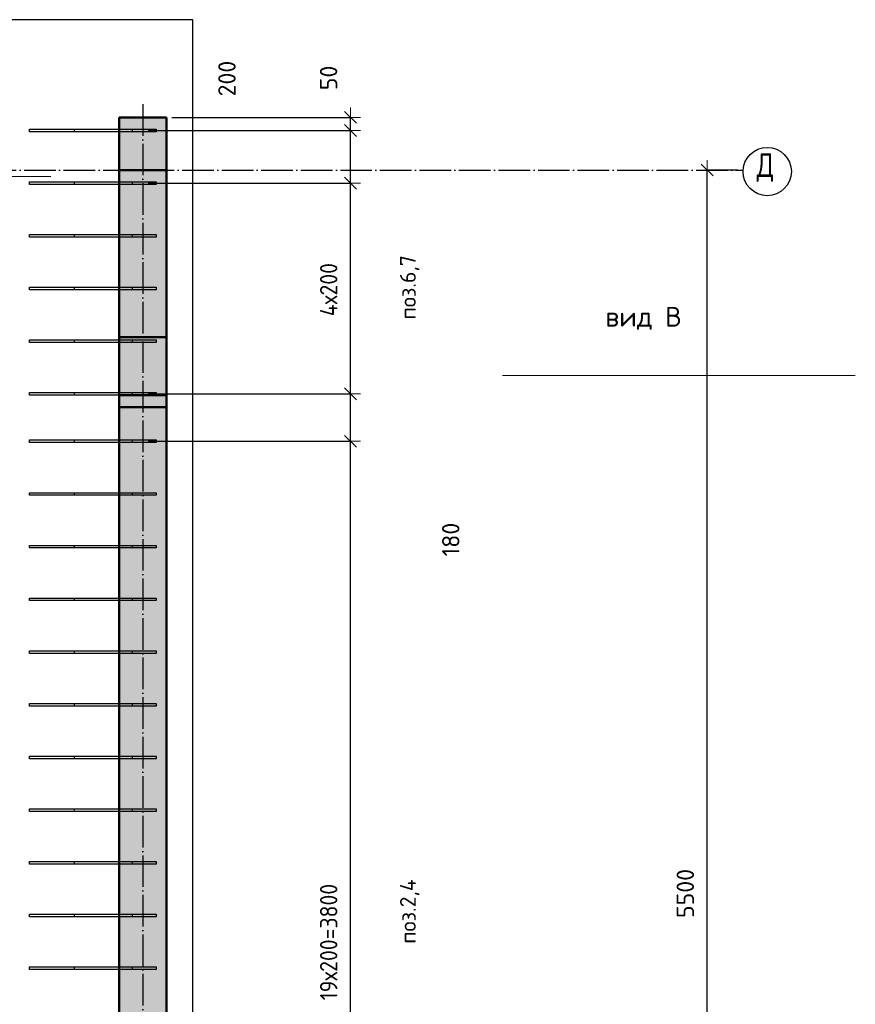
# Model space of a CAD drawing. Header units: millimetres. Extents: x 10987 to 63485, y -5166 to 39219.
# Tile 39 of 43: x 60312 to 63485, y 10732 to 14471. Entities that reach past the tile are written whole.
import ezdxf

# ---------------------------------------------------------------- set-up
doc = ezdxf.new("R2010")
doc.units = ezdxf.units.MM
doc.header["$PDMODE"] = 65
for name, pattern in [('______11', [150, 120, -15, 0, -15]), ('______5', [330, 240, -30, 30, -30]), ('________', [0])]:
    doc.linetypes.add(name, pattern=pattern)
for name, color, linetype, lineweight in [('Standard', 7, 'Continuous', 25), ('Арм.стержн. вертикальными 1', 22, 'Continuous', 35), ('Обозначение разреза_ общее', 7, 'Continuous', 25), ('Размерная линия_ общее', 7, 'Continuous', 13)]:
    doc.layers.add(name, color=color, linetype=linetype, lineweight=lineweight)
doc.layers.add('Осевая линия_ общее', color=7, linetype='______5', lineweight=13, true_color=0xa0a0a0)
doc.styles.add('ISOCPEUR', font='ISOCPEUR')
doc.dimstyles.new('DIMSTYLE_3', dxfattribs={"dimtxt": 66, "dimasz": 75, "dimexe": 0, "dimexo": 0, "dimgap": 33, "dimtad": 2, "dimdec": 0, "dimrnd": 5, "dimzin": 12, "dimdsep": 46, "dimtxsty": 'ISOCPEUR', "dimblk1": 'ALL_ML_STRICH', "dimblk2": 'ALL_ML_STRICH', "dimsah": 1, "dimcen": 0, "dimclrd": 7, "dimclre": 256, "dimclrt": 7, "dimadec": 0, "dimazin": 0, "dimtfac": 1, "dimtdec": 0, "dimtix": 1, "dimtmove": 2, "dimatfit": 3, "dimfxl": 0, "dimtvp": 1.2, "dimtzin": 0, "dimlwd": 0, "dimlwe": -3, "dimarcsym": 0})
doc.dimstyles.new('DIMSTYLE_6', dxfattribs={"dimtxt": 66, "dimasz": 75, "dimexe": 0, "dimexo": 0, "dimgap": 33, "dimtad": 2, "dimdec": 0, "dimrnd": 5, "dimzin": 12, "dimdsep": 46, "dimtxsty": 'ISOCPEUR', "dimblk1": 'ALL_ML_STRICH', "dimblk2": 'ALL_ML_STRICH', "dimsah": 1, "dimcen": 0, "dimclrd": 7, "dimclre": 256, "dimclrt": 7, "dimadec": 0, "dimazin": 0, "dimtfac": 1, "dimtdec": 0, "dimtix": 1, "dimtmove": 2, "dimatfit": 3, "dimfxl": 0, "dimtzin": 0, "dimlwd": 0, "dimlwe": -3, "dimarcsym": 0})
doc.dimstyles.new('DIMSTYLE_7', dxfattribs={"dimtxt": 66, "dimasz": 75, "dimexe": 0, "dimexo": 0, "dimgap": 33, "dimtad": 0, "dimdec": 0, "dimrnd": 5, "dimzin": 12, "dimdsep": 46, "dimtxsty": 'ISOCPEUR', "dimblk1": 'ALL_ML_STRICH', "dimblk2": 'ALL_ML_STRICH', "dimsah": 1, "dimcen": 0, "dimclrd": 7, "dimclre": 256, "dimclrt": 7, "dimadec": 0, "dimazin": 0, "dimtfac": 1, "dimtdec": 0, "dimtix": 1, "dimtmove": 2, "dimatfit": 3, "dimfxl": 0, "dimtvp": 1.2, "dimtzin": 0, "dimlwd": 0, "dimlwe": -3, "dimarcsym": 0})

# ---------------------------------------------------------------- blocks, each defined once
blk = doc.blocks.new('ALL_ML_STRICH')
at = {"color": 0, "linetype": 'ByBlock', "lineweight": -2}
for p, q in [((0, -0.5), (0, 0.5)), ((-1, 0), (0.5, 0)), ((-0.3, -0.3), (0.3, 0.3))]:
    blk.add_line(p, q, dxfattribs=at)
blk = doc.blocks.new('*D19')
at = {"layer": 'DEFPOINTS', "color": 7, "linetype": 'Continuous', "lineweight": 13, "transparency": 33554687}
for p in [(63058.7, 13900), (62922.4, 8400), (62922.4, 8400)]:
    blk.add_point(p, dxfattribs=at)
at = {"layer": 'Размерная линия_ общее', "color": 253, "linetype": 'Continuous', "lineweight": -2, "true_color": 0xa0a0a0, "transparency": 33554687}
for p, q in [((63038.7, 13900), (62922.4, 13900)), ((62922.4, 8400), (62922.4, 8400))]:
    blk.add_line(p, q, dxfattribs=at)
at = {"layer": 'Размерная линия_ общее', "color": 7, "linetype": 'Continuous', "lineweight": -2, "transparency": 33554687}
blk.add_line((62922.4, 8400), (62922.4, 13900), dxfattribs=at)
at = {"layer": 'Размерная линия_ общее', "color": 7, "linetype": 'Continuous', "lineweight": 13, "transparency": 33554687, "xscale": 75, "yscale": 75, "zscale": 75}
for p, rotation in [((62922.4, 13900), 90), ((62922.4, 8400), 270)]:
    blk.add_blockref('ALL_ML_STRICH', p, dxfattribs=dict(at, rotation=rotation))
at = {"layer": 'Размерная линия_ общее', "color": 7, "linetype": 'Continuous', "lineweight": 13, "transparency": 33554687, "insert": (62839.4, 11153.3), "char_height": 66, "width": 264, "attachment_point": 5, "rotation": 90, "style": 'ISOCPEUR'}
blk.add_mtext('\\A1;{5500}', dxfattribs=at)
blk = doc.blocks.new('*D137')
at = {"layer": 'DEFPOINTS', "color": 7, "linetype": 'Continuous', "lineweight": 13, "transparency": 33554687}
for p in [(60780, 12870), (60825, 9070), (61568.5, 9070)]:
    blk.add_point(p, dxfattribs=at)
at = {"layer": 'Размерная линия_ общее', "color": 253, "linetype": 'Continuous', "lineweight": -2, "true_color": 0xa0a0a0, "transparency": 33554687}
for p, q in [((60800, 12870), (61568.5, 12870)), ((60845, 9070), (61568.5, 9070))]:
    blk.add_line(p, q, dxfattribs=at)
at = {"layer": 'Размерная линия_ общее', "color": 7, "linetype": 'Continuous', "lineweight": -2, "transparency": 33554687}
blk.add_line((61568.5, 9070), (61568.5, 12870), dxfattribs=at)
at = {"layer": 'Размерная линия_ общее', "color": 7, "linetype": 'Continuous', "lineweight": 13, "transparency": 33554687, "xscale": 75, "yscale": 75, "zscale": 75}
for p, rotation in [((61568.5, 12870), 90), ((61568.5, 9070), 270)]:
    blk.add_blockref('ALL_ML_STRICH', p, dxfattribs=dict(at, rotation=rotation))
at = {"layer": 'Размерная линия_ общее', "color": 7, "linetype": 'Continuous', "lineweight": 13, "transparency": 33554687, "insert": (61452.5, 10748), "char_height": 66, "width": 3.3, "attachment_point": 1, "rotation": 90, "line_spacing_factor": 0.60241, "style": 'ISOCPEUR'}
blk.add_mtext('\\W0.91;19х200=3800', dxfattribs=at)
blk = doc.blocks.new('*D138')
at = {"layer": 'DEFPOINTS', "color": 7, "linetype": 'Continuous', "lineweight": 13, "transparency": 33554687}
for p in [(60780, 13050), (60780, 12870), (61568.5, 12870)]:
    blk.add_point(p, dxfattribs=at)
at = {"layer": 'Размерная линия_ общее', "color": 253, "linetype": 'Continuous', "lineweight": -2, "true_color": 0xa0a0a0, "transparency": 33554687}
for p, q in [((60800, 13050), (61568.5, 13050)), ((60800, 12870), (61568.5, 12870))]:
    blk.add_line(p, q, dxfattribs=at)
at = {"layer": 'Размерная линия_ общее', "color": 7, "linetype": 'Continuous', "lineweight": -2, "transparency": 33554687}
blk.add_line((61568.5, 12870), (61568.5, 13050), dxfattribs=at)
at = {"layer": 'Размерная линия_ общее', "color": 7, "linetype": 'Continuous', "lineweight": 13, "transparency": 33554687, "xscale": 75, "yscale": 75, "zscale": 75}
for p, rotation in [((61568.5, 13050), 90), ((61568.5, 12870), 270)]:
    blk.add_blockref('ALL_ML_STRICH', p, dxfattribs=dict(at, rotation=rotation))
at = {"layer": 'Размерная линия_ общее', "color": 7, "linetype": 'Continuous', "lineweight": 13, "transparency": 33554687, "insert": (61949, 12496.8), "char_height": 66, "width": 198, "attachment_point": 5, "rotation": 90, "style": 'ISOCPEUR'}
blk.add_mtext('\\A1;{180}', dxfattribs=at)
blk = doc.blocks.new('*D139')
at = {"layer": 'DEFPOINTS', "color": 7, "linetype": 'Continuous', "lineweight": 13, "transparency": 33554687}
for p in [(60780, 13850), (60780, 13050), (61568.5, 13050)]:
    blk.add_point(p, dxfattribs=at)
at = {"layer": 'Размерная линия_ общее', "color": 253, "linetype": 'Continuous', "lineweight": -2, "true_color": 0xa0a0a0, "transparency": 33554687}
for p, q in [((60800, 13850), (61568.5, 13850)), ((60800, 13050), (61568.5, 13050))]:
    blk.add_line(p, q, dxfattribs=at)
at = {"layer": 'Размерная линия_ общее', "color": 7, "linetype": 'Continuous', "lineweight": -2, "transparency": 33554687}
blk.add_line((61568.5, 13050), (61568.5, 13850), dxfattribs=at)
at = {"layer": 'Размерная линия_ общее', "color": 7, "linetype": 'Continuous', "lineweight": 13, "transparency": 33554687, "xscale": 75, "yscale": 75, "zscale": 75}
for p, rotation in [((61568.5, 13850), 90), ((61568.5, 13050), 270)]:
    blk.add_blockref('ALL_ML_STRICH', p, dxfattribs=dict(at, rotation=rotation))
at = {"layer": 'Размерная линия_ общее', "color": 7, "linetype": 'Continuous', "lineweight": 13, "transparency": 33554687, "insert": (61452.5, 13345), "char_height": 66, "width": 3.3, "attachment_point": 1, "rotation": 90, "line_spacing_factor": 0.60241, "style": 'ISOCPEUR'}
blk.add_mtext('\\W0.91;4х200', dxfattribs=at)
blk = doc.blocks.new('*D140')
at = {"layer": 'DEFPOINTS', "color": 7, "linetype": 'Continuous', "lineweight": 13, "transparency": 33554687}
for p in [(60780, 14050), (60780, 13850), (61568.5, 13850)]:
    blk.add_point(p, dxfattribs=at)
at = {"layer": 'Размерная линия_ общее', "color": 253, "linetype": 'Continuous', "lineweight": -2, "true_color": 0xa0a0a0, "transparency": 33554687}
for p, q in [((60800, 14050), (61568.5, 14050)), ((60800, 13850), (61568.5, 13850))]:
    blk.add_line(p, q, dxfattribs=at)
at = {"layer": 'Размерная линия_ общее', "color": 7, "linetype": 'Continuous', "lineweight": -2, "transparency": 33554687}
blk.add_line((61568.5, 13850), (61568.5, 14050), dxfattribs=at)
at = {"layer": 'Размерная линия_ общее', "color": 7, "linetype": 'Continuous', "lineweight": 13, "transparency": 33554687, "xscale": 75, "yscale": 75, "zscale": 75}
for p, rotation in [((61568.5, 14050), 90), ((61568.5, 13850), 270)]:
    blk.add_blockref('ALL_ML_STRICH', p, dxfattribs=dict(at, rotation=rotation))
at = {"layer": 'Размерная линия_ общее', "color": 7, "linetype": 'Continuous', "lineweight": 13, "transparency": 33554687, "insert": (61099.3, 14247.2), "char_height": 66, "width": 198, "attachment_point": 5, "rotation": 90, "style": 'ISOCPEUR'}
blk.add_mtext('\\A1;{200}', dxfattribs=at)
blk = doc.blocks.new('*D141')
at = {"layer": 'DEFPOINTS', "color": 7, "linetype": 'Continuous', "lineweight": 13, "transparency": 33554687}
for p in [(60870, 14100), (60780, 14050), (61568.5, 14050)]:
    blk.add_point(p, dxfattribs=at)
at = {"layer": 'Размерная линия_ общее', "color": 253, "linetype": 'Continuous', "lineweight": -2, "true_color": 0xa0a0a0, "transparency": 33554687}
for p, q in [((60890, 14100), (61568.5, 14100)), ((60800, 14050), (61568.5, 14050))]:
    blk.add_line(p, q, dxfattribs=at)
at = {"layer": 'Размерная линия_ общее', "color": 7, "linetype": 'Continuous', "lineweight": -2, "transparency": 33554687}
blk.add_line((61568.5, 14050), (61568.5, 14100), dxfattribs=at)
at = {"layer": 'Размерная линия_ общее', "color": 7, "linetype": 'Continuous', "lineweight": 13, "transparency": 33554687, "xscale": 75, "yscale": 75, "zscale": 75}
for p, rotation in [((61568.5, 14100), 90), ((61568.5, 14050), 270)]:
    blk.add_blockref('ALL_ML_STRICH', p, dxfattribs=dict(at, rotation=rotation))
at = {"layer": 'Размерная линия_ общее', "color": 7, "linetype": 'Continuous', "lineweight": 13, "transparency": 33554687, "insert": (61485.1, 14249.7), "char_height": 66, "width": 132, "attachment_point": 5, "rotation": 90, "style": 'ISOCPEUR'}
blk.add_mtext('\\A1;{50}', dxfattribs=at)

msp = doc.modelspace()

# ---------------------------------------------------------------- hatches: boundary and pattern name
at = {"layer": 'Standard', "linetype": 'Continuous', "lineweight": 13, "transparency": 33554687}
msp.add_hatch(color=7, dxfattribs=at).paths.add_polyline_path([(60870, 14100), (60690, 14100), (60690, 8320), (60870, 8320)])

# ---------------------------------------------------------------- linework, layer by layer
at = {"layer": 'Standard', "color": 7, "linetype": 'Continuous', "lineweight": 50, "transparency": 33554687}
for p, q in [((60690, 9000), (60690, 14100)), ((60690, 14100), (60870, 14100)), ((60870, 14100), (60870, 8320))]:
    msp.add_line(p, q, dxfattribs=at)
at = {"layer": 'Standard', "color": 7, "linetype": '________', "lineweight": 50, "transparency": 33554687}
for p, q in [((60870, 13900), (60690, 13900)), ((60870, 13265), (60690, 13265)), ((60690, 13045), (60870, 13045)), ((60690, 13000), (60870, 13000))]:
    msp.add_line(p, q, dxfattribs=at)
at = {"layer": 'Standard', "color": 7, "linetype": 'Continuous', "lineweight": 25, "transparency": 33554687}
msp.add_lwpolyline([(31404.7, 7916.3), (60970, 7916.3), (60970, 14470.8), (31404.7, 14470.8), (31404.7, 7916.3)], dxfattribs=at)
at = {"layer": 'Арм.стержн. вертикальными 1', "color": 4, "linetype": 'Continuous', "lineweight": 25, "transparency": 33554687}
for points in [[(60740, 14045), (60350, 14045), (60350, 14055), (60740, 14055), (60740, 14045)], [(60830, 14045), (60520, 14045), (60520, 14055), (60830, 14055), (60830, 14045)], [(60740, 13845), (60350, 13845), (60350, 13855), (60740, 13855), (60740, 13845)], [(60830, 13845), (60520, 13845), (60520, 13855), (60830, 13855), (60830, 13845)], [(60740, 13645), (60350, 13645), (60350, 13655), (60740, 13655), (60740, 13645)], [(60830, 13645), (60520, 13645), (60520, 13655), (60830, 13655), (60830, 13645)], [(60740, 13445), (60350, 13445), (60350, 13455), (60740, 13455), (60740, 13445)], [(60830, 13445), (60520, 13445), (60520, 13455), (60830, 13455), (60830, 13445)], [(60740, 13245), (60350, 13245), (60350, 13255), (60740, 13255), (60740, 13245)], [(60830, 13245), (60520, 13245), (60520, 13255), (60830, 13255), (60830, 13245)], [(60740, 13045), (60350, 13045), (60350, 13055), (60740, 13055), (60740, 13045)], [(60830, 13045), (60520, 13045), (60520, 13055), (60830, 13055), (60830, 13045)], [(60740, 12865), (60350, 12865), (60350, 12875), (60740, 12875), (60740, 12865)], [(60830, 12865), (60520, 12865), (60520, 12875), (60830, 12875), (60830, 12865)], [(60740, 12665), (60350, 12665), (60350, 12675), (60740, 12675), (60740, 12665)], [(60830, 12665), (60520, 12665), (60520, 12675), (60830, 12675), (60830, 12665)], [(60740, 12465), (60350, 12465), (60350, 12475), (60740, 12475), (60740, 12465)], [(60830, 12465), (60520, 12465), (60520, 12475), (60830, 12475), (60830, 12465)], [(60740, 12265), (60350, 12265), (60350, 12275), (60740, 12275), (60740, 12265)], [(60830, 12265), (60520, 12265), (60520, 12275), (60830, 12275), (60830, 12265)], [(60740, 12065), (60350, 12065), (60350, 12075), (60740, 12075), (60740, 12065)], [(60830, 12065), (60520, 12065), (60520, 12075), (60830, 12075), (60830, 12065)], [(60740, 11865), (60350, 11865), (60350, 11875), (60740, 11875), (60740, 11865)], [(60830, 11865), (60520, 11865), (60520, 11875), (60830, 11875), (60830, 11865)], [(60740, 11665), (60350, 11665), (60350, 11675), (60740, 11675), (60740, 11665)], [(60830, 11665), (60520, 11665), (60520, 11675), (60830, 11675), (60830, 11665)], [(60740, 11465), (60350, 11465), (60350, 11475), (60740, 11475), (60740, 11465)], [(60830, 11465), (60520, 11465), (60520, 11475), (60830, 11475), (60830, 11465)], [(60740, 11265), (60350, 11265), (60350, 11275), (60740, 11275), (60740, 11265)], [(60830, 11265), (60520, 11265), (60520, 11275), (60830, 11275), (60830, 11265)], [(60740, 11065), (60350, 11065), (60350, 11075), (60740, 11075), (60740, 11065)], [(60830, 11065), (60520, 11065), (60520, 11075), (60830, 11075), (60830, 11065)], [(60740, 10865), (60350, 10865), (60350, 10875), (60740, 10875), (60740, 10865)], [(60830, 10865), (60520, 10865), (60520, 10875), (60830, 10875), (60830, 10865)]]:
    msp.add_lwpolyline(points, dxfattribs=at)
at = {"layer": 'Обозначение разреза_ общее', "color": 7, "linetype": 'Continuous', "lineweight": 13, "transparency": 33554687}
for p, q in [((59090.2, 13875.2), (60430.2, 13875.2)), ((62144.9, 13120.3), (63484.9, 13120.3))]:
    msp.add_line(p, q, dxfattribs=at)
at = {"layer": 'Осевая линия_ общее', "color": 253, "linetype": '______11', "lineweight": -3, "true_color": 0xa0a0a0, "transparency": 33554687}
for p, q in [((60780, 14150), (60780, 6388.5)), ((31810, 13900), (63058.7, 13900))]:
    msp.add_line(p, q, dxfattribs=at)
at = {"layer": 'Осевая линия_ общее', "color": 7, "linetype": 'Continuous', "lineweight": -3, "transparency": 33554687}
msp.add_circle((63150.4, 13894.2), 91.7, dxfattribs=at)

# ---------------------------------------------------------------- texts
at = {"layer": 'Standard', "color": 7, "linetype": 'Continuous', "lineweight": 13, "transparency": 33554687, "char_height": 60, "attachment_point": 5, "rotation": 90, "style": 'ISOCPEUR'}
for s, insert, width in [('\\A1;{\\fISOCPEUR|i0|b0;\\H60.000000;\\W1.000000;\\C7;поз.6,7}\\P', (61793.3, 13454.8), 274.605), ('\\A1;{\\fISOCPEUR|i0|b0;\\H60.000000;\\W1.000000;\\C7;поз.2,4}\\P', (61793.3, 11084.8), 280.636)]:
    msp.add_mtext(s, dxfattribs=dict(at, insert=insert, width=width))
at = {"layer": 'Обозначение разреза_ общее', "color": 7, "linetype": 'Continuous', "lineweight": 13, "transparency": 33554687, "insert": (62535.6, 13337), "char_height": 75, "width": 297.973, "attachment_point": 4, "style": 'ISOCPEUR'}
msp.add_mtext('\\A1;{\\fISOCPEUR|i0|b0;\\H75.000000;\\W1.000000;\\C7;вид В}\\P', dxfattribs=at)
at = {"layer": 'Осевая линия_ общее', "color": 7, "linetype": 'Continuous', "lineweight": -3, "transparency": 33554687, "insert": (63109.9, 13855), "char_height": 90, "width": 117.794, "attachment_point": 7, "style": 'ISOCPEUR'}
msp.add_mtext('\\W0.82;Д', dxfattribs=at)

# ---------------------------------------------------------------- dimensions: what is measured, and where the dimension line sits
at = {"layer": 'Размерная линия_ общее', "color": 7, "linetype": 'Continuous', "lineweight": 13, "transparency": 33554687}
for base, p1, p2, dimstyle, picture, middle in [((61568.5, 14050), (60800, 13850), (60800, 14050), 'DIMSTYLE_6', '*D140', (61099.3, 14247.2)), ((61568.5, 14100), (60800, 14050), (60890, 14100), 'DIMSTYLE_3', '*D141', (61485.1, 14249.7)), ((62922.4, 13900), (62922.4, 8400), (63038.7, 13900), 'DIMSTYLE_6', '*D19', (62839.4, 11153.3)), ((61568.5, 13050), (60800, 12870), (60800, 13050), 'DIMSTYLE_7', '*D138', (61949, 12496.8))]:
    dim = msp.add_linear_dim(base=base, p1=p1, p2=p2, angle=90, dimstyle=dimstyle, override={"dimpost": '<>', "dimclrd": 7, "dimclre": 253, "dimclrt": 7, "dimlwd": 0, "dimlwe": 65533}, dxfattribs=at)
    dim.commit()
    dim.dimension.update_dxf_attribs({"geometry": picture, "text_midpoint": middle, "dimtype": 160})
for base, p1, p2, text, picture, middle in [((61568.5, 13850), (60800, 13050), (60800, 13850), '\\W0.91;4х200', '*D139', (61535.5, 13450)), ((61568.5, 12870), (60845, 9070), (60800, 12870), '\\W0.91;19х200=3800', '*D137', (61535.5, 10970))]:
    dim = msp.add_linear_dim(base=base, p1=p1, p2=p2, angle=90, text=text, dimstyle='DIMSTYLE_6', override={"dimpost": '<>', "dimclrd": 7, "dimclre": 253, "dimclrt": 7, "dimlwd": 0, "dimlwe": 65533}, dxfattribs=at)
    dim.commit()
    dim.dimension.update_dxf_attribs({"geometry": picture, "text_midpoint": middle, "dimtype": 160})

doc.saveas('drawing.dxf')
